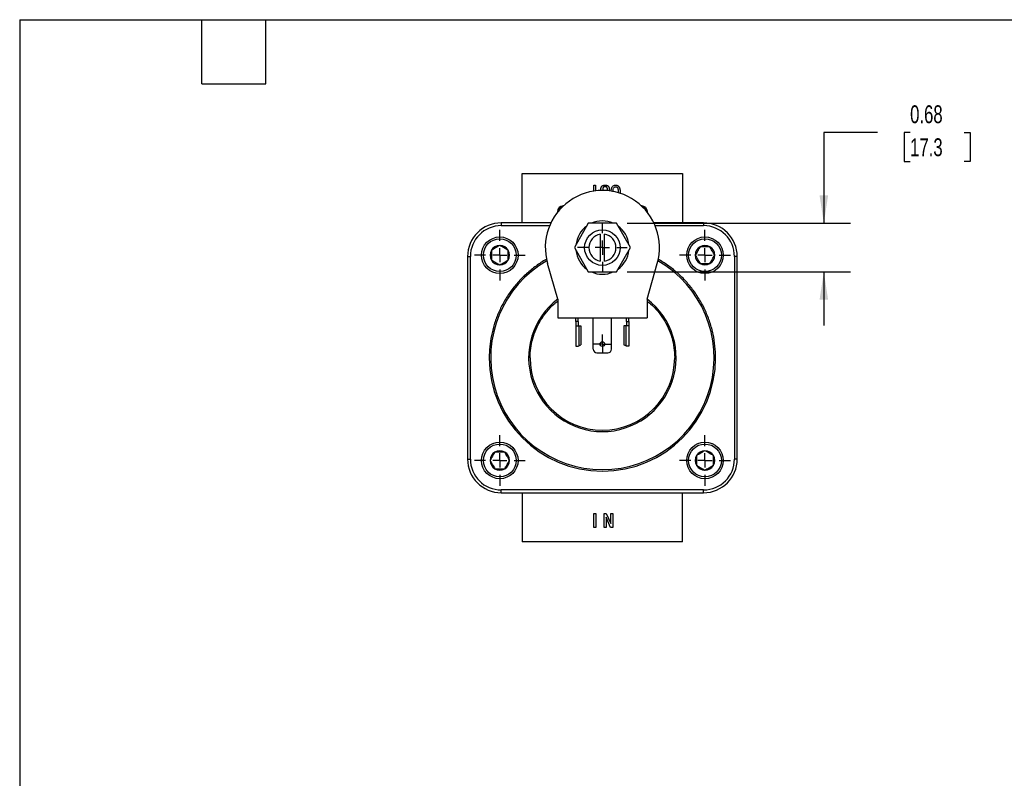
# Model space of a CAD drawing. Header units: inches. Extents: x 0.7 to 32.2, y 0.7 to 24.8.
# Tile 2 of 4: x 0.7 to 14.5, y 14.1 to 24.8. Entities that reach past the tile are written whole.
import ezdxf

# ---------------------------------------------------------------- set-up
doc = ezdxf.new("R2010")
doc.units = ezdxf.units.IN
doc.header["$LTSCALE"] = 3
doc.header["$MEASUREMENT"] = 0
doc.linetypes.add('SLD-Center', pattern=[0.75, 0.6, -0.05, 0.05, -0.05])
doc.linetypes.add('SLD-Solid', pattern=[0])
doc.layers.add('CENTER', color=40, linetype='SLD-Center')
doc.layers.add('DIMENSIONS', color=140, linetype='SLD-Solid', lineweight=25)
doc.layers.add('TEXT', color=140, linetype='SLD-Solid', lineweight=25)
doc.styles.add('SLDTEXTSTYLE0', font='TXT', dxfattribs={"width": 0.7})
doc.dimstyles.new('SLDDIMSTYLE4', dxfattribs={"dimtxt": 0.254883, "dimasz": 0.39, "dimexe": 0, "dimexo": 0.0625, "dimgap": 0.063721, "dimtad": 0, "dimtih": 1, "dimtoh": 1, "dimrnd": 1e-09, "dimdsep": 46, "dimtxsty": 'SLDTEXTSTYLE0', "dimsah": 1, "dimcen": 0.09, "dimadec": 0, "dimazin": 2, "dimtfac": 1, "dimtmove": 0, "dimatfit": 0, "dimfxl": 0, "dimfrac": 2, "dimtolj": 1, "dimtzin": 12, "dimarcsym": 0})

# ---------------------------------------------------------------- blocks, each defined once
blk = doc.blocks.new('_D_7')
at = {"layer": 'DIMENSIONS'}
for p, q in [((12.765, 23.172), (12.015, 23.172)), ((12.015, 23.172), (12.015, 21.9)), ((13.224, 23.172), (13.139, 23.172)), ((13.139, 23.172), (13.139, 22.767)), ((13.982, 23.172), (14.067, 23.172)), ((14.067, 23.172), (14.067, 22.767)), ((13.139, 22.767), (13.224, 22.767)), ((14.067, 22.767), (13.982, 22.767)), ((9.26, 21.9), (12.39, 21.9)), ((9.26, 21.219), (12.39, 21.219)), ((12.015, 21.219), (12.015, 20.469))]:
    blk.add_line(p, q, dxfattribs=at)
for points in [[(12.015, 21.9), (12.075, 22.29), (11.955, 22.29)], [(12.015, 21.219), (11.955, 20.829), (12.075, 20.829)]]:
    blk.add_solid(points, dxfattribs=at)
at = {"layer": 'DIMENSIONS', "char_height": 0.25, "attachment_point": 1, "style": 'SLDTEXTSTYLE0'}
for s, insert in [('0.68', (13.224, 23.551)), ('17.3', (13.224, 23.089))]:
    blk.add_mtext(s, dxfattribs=dict(at, insert=insert))
blk = doc.blocks.new('SW_CENTERMARKSYMBOL_3')
at = {"layer": 'CENTER', "color": 0}
for p, q in [((0, 0.2), (0, 0.356)), ((-0.2, 0), (-0.356, 0)), ((0, 0), (-0.1, 0)), ((0, 0), (0, 0.1)), ((0, 0), (0, -0.1)), ((0, 0), (0.1, 0)), ((0.2, 0), (0.356, 0)), ((0, -0.2), (0, -0.356))]:
    blk.add_line(p, q, dxfattribs=at)
blk = doc.blocks.new('SW_CENTERMARKSYMBOL_4')
at = {"layer": 'CENTER', "color": 0}
for p, q in [((0, 0.2), (0, 0.356)), ((-0.2, 0), (-0.356, 0)), ((0, 0), (-0.1, 0)), ((0, 0), (0, 0.1)), ((0, 0), (0, -0.1)), ((0, 0), (0.1, 0)), ((0.2, 0), (0.356, 0)), ((0, -0.2), (0, -0.356))]:
    blk.add_line(p, q, dxfattribs=at)
blk = doc.blocks.new('SW_CENTERMARKSYMBOL_5')
at = {"layer": 'CENTER', "color": 0}
for p, q in [((0, 0.2), (0, 0.356)), ((-0.2, 0), (-0.356, 0)), ((0, 0), (-0.1, 0)), ((0, 0), (0, 0.1)), ((0, 0), (0, -0.1)), ((0, 0), (0.1, 0)), ((0.2, 0), (0.356, 0)), ((0, -0.2), (0, -0.356))]:
    blk.add_line(p, q, dxfattribs=at)
blk = doc.blocks.new('SW_CENTERMARKSYMBOL_6')
at = {"layer": 'CENTER', "color": 0}
for p, q in [((0, 0.2), (0, 0.356)), ((-0.2, 0), (-0.356, 0)), ((0, 0), (-0.1, 0)), ((0, 0), (0, 0.1)), ((0, 0), (0, -0.1)), ((0, 0), (0.1, 0)), ((0.2, 0), (0.356, 0)), ((0, -0.2), (0, -0.356))]:
    blk.add_line(p, q, dxfattribs=at)
blk = doc.blocks.new('SW_CENTERMARKSYMBOL_7')
at = {"layer": 'CENTER', "color": 0}
for p, q in [((-0.1, 0), (-0.133, 0)), ((0, 0), (-0.1, 0)), ((0, 0.1), (0, 0.133)), ((0, 0), (0, 0.1)), ((0, 0), (0, -0.1)), ((0, 0), (0.1, 0)), ((0.1, 0), (0.133, 0)), ((0, -0.1), (0, -0.133))]:
    blk.add_line(p, q, dxfattribs=at)
blk = doc.blocks.new('SW_CENTERMARKSYMBOL_8')
at = {"layer": 'CENTER', "color": 0}
for p, q in [((0, 0.2), (0, 0.34935)), ((-0.2, 0), (-0.34935, 0)), ((0, 0), (-0.1, 0)), ((0, 0), (0, 0.1)), ((0, 0), (0, -0.1)), ((0, 0), (0.1, 0)), ((0.2, 0), (0.34935, 0)), ((0, -0.2), (0, -0.34935))]:
    blk.add_line(p, q, dxfattribs=at)

msp = doc.modelspace()

# ---------------------------------------------------------------- linework, layer by layer
for p, q in [((7.791, 21.906), (7.791, 22.595)), ((7.791, 22.595), (10.035, 22.595)), ((10.035, 22.595), (10.035, 21.906)), ((8.791, 22.35), (8.791, 22.432)), ((8.791, 22.432), (8.817, 22.432)), ((8.817, 22.432), (8.817, 22.353)), ((8.891, 22.359), (8.891, 22.374)), ((8.917, 22.374), (8.917, 22.359)), ((8.984, 22.356), (8.984, 22.374)), ((9.01, 22.374), (9.01, 22.353)), ((9.135, 22.333), (9.135, 22.326)), ((9.162, 22.333), (9.162, 22.319)), ((8.365, 22.142), (8.362, 22.142)), ((9.464, 22.142), (9.461, 22.142)), ((8.283, 22.064), (8.283, 22.052)), ((9.543, 22.052), (9.543, 22.064)), ((7.496, 21.906), (7.496, 21.867)), ((8.192, 21.906), (7.496, 21.906)), ((7.496, 21.867), (8.175, 21.867)), ((8.716, 21.9), (8.52, 21.559)), ((9.11, 21.9), (8.716, 21.9)), ((9.306, 21.559), (9.11, 21.9)), ((10.33, 21.906), (9.634, 21.906)), ((9.651, 21.867), (10.33, 21.867)), ((10.33, 21.906), (10.33, 21.867)), ((8.883, 21.747), (8.883, 21.371)), ((8.943, 21.371), (8.943, 21.747)), ((8.52, 21.559), (8.716, 21.219)), ((9.11, 21.219), (9.306, 21.559)), ((7.023, 21.434), (7.063, 21.434)), ((7.023, 21.434), (7.023, 18.599)), ((7.063, 18.599), (7.063, 21.434)), ((10.763, 21.434), (10.763, 18.599)), ((10.803, 21.434), (10.763, 21.434)), ((10.803, 18.599), (10.803, 21.434)), ((8.288, 20.837), (8.144, 21.338)), ((9.538, 20.837), (9.682, 21.338)), ((8.716, 21.219), (9.11, 21.219)), ((8.288, 20.837), (8.288, 20.577)), ((9.538, 20.837), (9.538, 20.577)), ((8.288, 20.577), (9.538, 20.577)), ((8.542, 20.523), (8.542, 20.577)), ((8.574, 20.523), (8.574, 20.577)), ((8.786, 20.136), (8.786, 20.577)), ((9.039, 20.136), (9.039, 20.577)), ((9.252, 20.523), (9.252, 20.577)), ((9.284, 20.523), (9.284, 20.577)), ((8.574, 20.523), (8.542, 20.523)), ((8.542, 20.523), (8.542, 20.463)), ((8.542, 20.463), (8.583, 20.463)), ((8.542, 20.463), (8.542, 20.177)), ((8.574, 20.523), (8.574, 20.463)), ((8.583, 20.463), (8.583, 20.185)), ((8.583, 20.463), (8.613, 20.463)), ((8.613, 20.463), (8.613, 20.2)), ((9.213, 20.463), (9.213, 20.2)), ((9.243, 20.463), (9.213, 20.463)), ((9.243, 20.463), (9.243, 20.185)), ((9.284, 20.463), (9.243, 20.463)), ((9.252, 20.523), (9.284, 20.523)), ((9.252, 20.523), (9.252, 20.463)), ((9.284, 20.523), (9.284, 20.463)), ((9.284, 20.463), (9.284, 20.177)), ((8.542, 20.177), (8.568, 20.177)), ((8.583, 20.185), (8.613, 20.2)), ((9.243, 20.185), (9.213, 20.2)), ((9.284, 20.177), (9.258, 20.177)), ((8.836, 20.086), (8.989, 20.086)), ((7.023, 18.599), (7.063, 18.599)), ((10.803, 18.599), (10.763, 18.599)), ((10.33, 18.166), (7.496, 18.166)), ((7.496, 18.127), (7.496, 18.166)), ((7.496, 18.127), (10.33, 18.127)), ((7.791, 18.127), (7.791, 17.438)), ((10.035, 17.438), (10.035, 18.127)), ((10.33, 18.127), (10.33, 18.166)), ((8.793, 17.64), (8.793, 17.837)), ((8.793, 17.837), (8.819, 17.837)), ((8.819, 17.837), (8.819, 17.64)), ((8.937, 17.64), (8.937, 17.837)), ((8.937, 17.837), (8.966, 17.837)), ((8.966, 17.837), (9.029, 17.694)), ((9.031, 17.694), (9.031, 17.837)), ((9.031, 17.837), (9.057, 17.837)), ((9.057, 17.837), (9.057, 17.64)), ((8.965, 17.783), (8.964, 17.783)), ((8.964, 17.783), (8.964, 17.64)), ((9.028, 17.64), (8.965, 17.783)), ((9.029, 17.694), (9.031, 17.694)), ((8.819, 17.64), (8.793, 17.64)), ((8.964, 17.64), (8.937, 17.64)), ((9.057, 17.64), (9.028, 17.64)), ((10.035, 17.438), (7.791, 17.438))]:
    msp.add_line(p, q)
for centre, radius in [((8.913, 21.559), 0.249), ((7.476, 21.453), 0.256), ((7.476, 21.453), 0.23), ((10.35, 21.453), 0.256), ((10.35, 21.453), 0.23), ((8.913, 20.209), 0.033), ((7.476, 18.579), 0.256), ((7.476, 18.579), 0.23), ((10.35, 18.579), 0.256), ((10.35, 18.579), 0.23)]:
    msp.add_circle(centre, radius)
for centre, radius, start, end in [((8.913, 21.559), 0.8, 343.9779, 196.0221), ((8.362, 22.064), 0.0787, 90, 180), ((8.401, 22.024), 0.118, 112.4788, 162.9922), ((9.464, 22.064), 0.0787, 0, 90), ((9.425, 22.024), 0.118, 17.0078, 67.5212), ((8.913, 21.559), 0.373, 65.9048, 114.0952), ((7.496, 21.434), 0.472, 90, 180), ((7.496, 21.434), 0.433, 90, 180), ((8.913, 21.559), 0.373, 125.9048, 174.0952), ((8.913, 21.559), 0.373, 5.9048, 54.0952), ((10.33, 21.434), 0.472, 0, 90), ((10.33, 21.434), 0.433, 0, 90), ((8.913, 21.559), 0.19, 99.0847, 260.9153), ((8.913, 21.559), 0.19, 279.0847, 80.9153), ((7.476, 21.453), 0.136, 150, 210), ((7.476, 21.453), 0.136, 90, 150), ((7.476, 21.453), 0.136, 30, 90), ((7.476, 21.453), 0.136, 330, 30), ((8.913, 21.559), 0.373, 185.9048, 234.0952), ((8.913, 21.559), 0.373, 305.9048, 354.0952), ((10.35, 21.453), 0.136, 120, 180), ((10.35, 21.453), 0.136, 60, 120), ((10.35, 21.453), 0.136, 0, 60), ((7.476, 21.453), 0.136, 210, 270), ((7.476, 21.453), 0.136, 270, 330), ((10.35, 21.453), 0.136, 180, 240), ((10.35, 21.453), 0.136, 300, 0), ((8.913, 20.016), 1.565, 119.819, 60.181), ((10.35, 21.453), 0.136, 240, 300), ((8.913, 21.559), 0.373, 245.9048, 294.0952), ((8.913, 20.016), 1.033, 127.2589, 52.7411), ((8.913, 20.016), 1.586, 180, 0), ((8.913, 20.016), 1.013, 180, 0), ((8.836, 20.136), 0.05, 180, 270), ((8.989, 20.136), 0.05, 270, 0), ((7.476, 18.579), 0.136, 120, 180), ((7.476, 18.579), 0.136, 60, 120), ((7.476, 18.579), 0.136, 360, 60), ((10.35, 18.579), 0.136, 150, 210), ((10.35, 18.579), 0.136, 90, 150), ((10.35, 18.579), 0.136, 30, 90), ((10.35, 18.579), 0.136, 330, 30), ((7.496, 18.599), 0.472, 180, 270), ((7.496, 18.599), 0.433, 180, 270), ((7.476, 18.579), 0.136, 180, 240), ((7.476, 18.579), 0.136, 300, 360), ((10.35, 18.579), 0.136, 210, 270), ((10.33, 18.599), 0.433, 270, 0), ((10.33, 18.599), 0.472, 270, 0), ((10.35, 18.579), 0.136, 270, 330), ((7.476, 18.579), 0.136, 240, 300)]:
    msp.add_arc(centre, radius, start, end)
for points, knots in [([(8.891, 22.374), (8.891, 22.377), (8.891, 22.381), (8.891, 22.387), (8.893, 22.393), (8.894, 22.399), (8.896, 22.404), (8.899, 22.409), (8.902, 22.414), (8.905, 22.418), (8.909, 22.422), (8.913, 22.425), (8.918, 22.428), (8.924, 22.43), (8.93, 22.432), (8.936, 22.433), (8.943, 22.434), (8.948, 22.434), (8.951, 22.434)], [0, 0, 0, 0, 0.000169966, 0.000331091, 0.000485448, 0.000633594, 0.000776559, 0.000915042, 0.001051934, 0.001188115, 0.001324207, 0.001461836, 0.001603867, 0.001752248, 0.001908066, 0.002074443, 0.002251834, 0.002441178, 0.002441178, 0.002441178, 0.002441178]), ([(8.951, 22.412), (8.949, 22.412), (8.947, 22.412), (8.943, 22.412), (8.94, 22.411), (8.937, 22.41), (8.934, 22.409), (8.931, 22.407), (8.929, 22.405), (8.926, 22.403), (8.924, 22.401), (8.922, 22.398), (8.921, 22.395), (8.919, 22.391), (8.918, 22.387), (8.918, 22.383), (8.917, 22.379), (8.917, 22.376), (8.917, 22.374)], [0, 0, 0, 0, 0.000092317, 0.000179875, 0.00026447, 0.000346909, 0.000427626, 0.000507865, 0.000587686, 0.000668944, 0.0007518, 0.000836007, 0.000923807, 0.001016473, 0.001114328, 0.00121892, 0.001329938, 0.001449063, 0.001449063, 0.001449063, 0.001449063]), ([(8.951, 22.434), (8.953, 22.434), (8.958, 22.434), (8.965, 22.433), (8.971, 22.432), (8.977, 22.43), (8.983, 22.428), (8.988, 22.425), (8.992, 22.422), (8.996, 22.418), (8.999, 22.414), (9.002, 22.409), (9.005, 22.404), (9.007, 22.399), (9.009, 22.393), (9.01, 22.387), (9.01, 22.381), (9.01, 22.377), (9.01, 22.374)], [0, 0, 0, 0, 0.000189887, 0.000367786, 0.000534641, 0.000690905, 0.000840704, 0.000983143, 0.0011203, 0.001257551, 0.001394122, 0.001530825, 0.001669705, 0.00181308, 0.001961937, 0.002116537, 0.002278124, 0.002448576, 0.002448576, 0.002448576, 0.002448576]), ([(8.984, 22.374), (8.984, 22.376), (8.984, 22.379), (8.983, 22.383), (8.983, 22.387), (8.982, 22.391), (8.98, 22.395), (8.979, 22.398), (8.977, 22.401), (8.975, 22.403), (8.972, 22.405), (8.97, 22.407), (8.967, 22.409), (8.964, 22.41), (8.961, 22.411), (8.958, 22.412), (8.954, 22.412), (8.952, 22.412), (8.951, 22.412)], [0, 0, 0, 0, 0.000119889, 0.000231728, 0.000336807, 0.00043529, 0.000528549, 0.000617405, 0.000701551, 0.000784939, 0.000866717, 0.00094705, 0.001027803, 0.001109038, 0.001192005, 0.001277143, 0.001365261, 0.00145817, 0.00145817, 0.00145817, 0.00145817]), ([(9.035, 22.349), (9.036, 22.355), (9.036, 22.372), (9.042, 22.395), (9.053, 22.414), (9.065, 22.426), (9.081, 22.433), (9.092, 22.434), (9.098, 22.434)], [0, 0, 0, 0, 0.151843, 0.434569, 0.57601, 0.717348, 0.858557, 1, 1, 1, 1]), ([(9.063, 22.342), (9.063, 22.347), (9.063, 22.36), (9.065, 22.381), (9.073, 22.4), (9.086, 22.411), (9.094, 22.412), (9.098, 22.412)], [0, 0, 0, 0, 0.168171, 0.446932, 0.722795, 0.861594, 1, 1, 1, 1]), ([(9.098, 22.434), (9.1, 22.434), (9.105, 22.434), (9.112, 22.433), (9.119, 22.431), (9.125, 22.428), (9.13, 22.425), (9.136, 22.421), (9.141, 22.416), (9.145, 22.411), (9.149, 22.404), (9.153, 22.397), (9.156, 22.388), (9.158, 22.379), (9.16, 22.369), (9.161, 22.358), (9.162, 22.346), (9.162, 22.337), (9.162, 22.333)], [0, 0, 0, 0, 0.000185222, 0.000361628, 0.000533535, 0.000701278, 0.000868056, 0.001038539, 0.001212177, 0.001393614, 0.001584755, 0.001790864, 0.002013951, 0.002256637, 0.002519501, 0.002803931, 0.003111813, 0.003442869, 0.003442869, 0.003442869, 0.003442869]), ([(9.098, 22.412), (9.099, 22.412), (9.102, 22.412), (9.105, 22.411), (9.109, 22.41), (9.112, 22.408), (9.115, 22.406), (9.118, 22.404), (9.121, 22.4), (9.124, 22.397), (9.127, 22.392), (9.129, 22.387), (9.131, 22.38), (9.132, 22.373), (9.133, 22.364), (9.134, 22.355), (9.135, 22.344), (9.135, 22.337), (9.135, 22.333)], [0, 0, 0, 0, 0.000093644, 0.000186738, 0.000278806, 0.000373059, 0.000472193, 0.000575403, 0.000684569, 0.000802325, 0.000931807, 0.001080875, 0.00125172, 0.001445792, 0.001665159, 0.001908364, 0.002178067, 0.00247247, 0.00247247, 0.00247247, 0.00247247]), ([(7.476, 21.59), (7.467, 21.584), (7.457, 21.579), (7.443, 21.571), (7.438, 21.568), (7.428, 21.562), (7.422, 21.559), (7.407, 21.55), (7.397, 21.544), (7.377, 21.532), (7.367, 21.527), (7.358, 21.522)], [0, 0, 0, 0, 0.25, 0.25, 0.375, 0.375, 0.5, 0.5, 0.75, 0.75, 1, 1, 1, 1]), ([(7.358, 21.522), (7.358, 21.511), (7.358, 21.5), (7.358, 21.483), (7.358, 21.477), (7.358, 21.466), (7.358, 21.46), (7.358, 21.442), (7.358, 21.43), (7.358, 21.407), (7.358, 21.396), (7.358, 21.385)], [0, 0, 0, 0, 0.25, 0.25, 0.375, 0.375, 0.5, 0.5, 0.75, 0.75, 1, 1, 1, 1]), ([(7.594, 21.522), (7.585, 21.527), (7.575, 21.532), (7.561, 21.541), (7.556, 21.544), (7.546, 21.55), (7.54, 21.553), (7.525, 21.561), (7.515, 21.567), (7.495, 21.579), (7.485, 21.584), (7.476, 21.59)], [0, 0, 0, 0, 0.25, 0.25, 0.375, 0.375, 0.5, 0.5, 0.75, 0.75, 1, 1, 1, 1]), ([(7.594, 21.385), (7.594, 21.396), (7.594, 21.407), (7.594, 21.424), (7.594, 21.429), (7.594, 21.441), (7.594, 21.447), (7.594, 21.465), (7.594, 21.477), (7.594, 21.5), (7.594, 21.511), (7.594, 21.522)], [0, 0, 0, 0, 0.25, 0.25, 0.375, 0.375, 0.5, 0.5, 0.75, 0.75, 1, 1, 1, 1]), ([(10.282, 21.571), (10.276, 21.562), (10.271, 21.553), (10.263, 21.538), (10.26, 21.533), (10.254, 21.523), (10.251, 21.518), (10.242, 21.502), (10.236, 21.492), (10.225, 21.472), (10.219, 21.463), (10.214, 21.453)], [0, 0, 0, 0, 0.25, 0.25, 0.375, 0.375, 0.5, 0.5, 0.75, 0.75, 1, 1, 1, 1]), ([(10.418, 21.571), (10.408, 21.571), (10.397, 21.571), (10.38, 21.571), (10.374, 21.571), (10.362, 21.571), (10.356, 21.571), (10.338, 21.571), (10.327, 21.571), (10.304, 21.571), (10.293, 21.571), (10.282, 21.571)], [0, 0, 0, 0, 0.25, 0.25, 0.375, 0.375, 0.5, 0.5, 0.75, 0.75, 1, 1, 1, 1]), ([(10.486, 21.453), (10.481, 21.463), (10.476, 21.472), (10.467, 21.487), (10.464, 21.492), (10.458, 21.502), (10.455, 21.507), (10.446, 21.523), (10.441, 21.533), (10.429, 21.553), (10.424, 21.562), (10.418, 21.571)], [0, 0, 0, 0, 0.25, 0.25, 0.375, 0.375, 0.5, 0.5, 0.75, 0.75, 1, 1, 1, 1]), ([(8.131, 21.395), (8.129, 21.394), (8.077, 21.368), (7.982, 21.302), (7.848, 21.196), (7.725, 21.072), (7.616, 20.935), (7.525, 20.789), (7.451, 20.638), (7.395, 20.484), (7.356, 20.328), (7.332, 20.172), (7.329, 20.068), (7.327, 20.016)], [0, 0, 0, 0, 0.003971, 0.104397, 0.206837, 0.31074, 0.415504, 0.520498, 0.619132, 0.716874, 0.813227, 0.907736, 1, 1, 1, 1]), ([(7.358, 21.385), (7.367, 21.38), (7.377, 21.374), (7.391, 21.366), (7.396, 21.363), (7.406, 21.357), (7.412, 21.354), (7.427, 21.345), (7.437, 21.339), (7.457, 21.328), (7.467, 21.322), (7.476, 21.317)], [0, 0, 0, 0, 0.25, 0.25, 0.375, 0.375, 0.5, 0.5, 0.75, 0.75, 1, 1, 1, 1]), ([(7.476, 21.317), (7.485, 21.322), (7.495, 21.328), (7.509, 21.336), (7.514, 21.339), (7.524, 21.345), (7.53, 21.348), (7.545, 21.357), (7.555, 21.363), (7.575, 21.374), (7.585, 21.38), (7.594, 21.385)], [0, 0, 0, 0, 0.25, 0.25, 0.375, 0.375, 0.5, 0.5, 0.75, 0.75, 1, 1, 1, 1]), ([(10.499, 20.016), (10.497, 20.071), (10.494, 20.182), (10.467, 20.347), (10.422, 20.513), (10.359, 20.675), (10.278, 20.83), (10.182, 20.973), (10.073, 21.101), (9.956, 21.215), (9.829, 21.315), (9.738, 21.37), (9.693, 21.397)], [0, 0, 0, 0, 0.09779, 0.198076, 0.300373, 0.404131, 0.50875, 0.613597, 0.712093, 0.809698, 0.905917, 1, 1, 1, 1]), ([(10.214, 21.453), (10.219, 21.444), (10.224, 21.435), (10.233, 21.42), (10.236, 21.415), (10.242, 21.405), (10.245, 21.4), (10.254, 21.384), (10.259, 21.374), (10.271, 21.354), (10.276, 21.345), (10.282, 21.335)], [0, 0, 0, 0, 0.25, 0.25, 0.375, 0.375, 0.5, 0.5, 0.75, 0.75, 1, 1, 1, 1]), ([(10.418, 21.335), (10.424, 21.345), (10.429, 21.354), (10.437, 21.369), (10.44, 21.374), (10.446, 21.384), (10.449, 21.389), (10.458, 21.404), (10.464, 21.415), (10.476, 21.435), (10.481, 21.444), (10.486, 21.453)], [0, 0, 0, 0, 0.25, 0.25, 0.375, 0.375, 0.5, 0.5, 0.75, 0.75, 1, 1, 1, 1]), ([(10.282, 21.335), (10.292, 21.335), (10.303, 21.335), (10.32, 21.335), (10.326, 21.335), (10.338, 21.335), (10.344, 21.335), (10.362, 21.335), (10.373, 21.335), (10.396, 21.335), (10.407, 21.335), (10.418, 21.335)], [0, 0, 0, 0, 0.25, 0.25, 0.375, 0.375, 0.5, 0.5, 0.75, 0.75, 1, 1, 1, 1]), ([(7.9, 20.016), (7.902, 20.061), (7.906, 20.152), (7.934, 20.287), (7.98, 20.419), (8.046, 20.546), (8.13, 20.663), (8.212, 20.753), (8.269, 20.796), (8.288, 20.81)], [0, 0, 0, 0, 0.14719, 0.297955, 0.450993, 0.604873, 0.765365, 0.923509, 1, 1, 1, 1]), ([(9.538, 20.81), (9.555, 20.797), (9.609, 20.757), (9.687, 20.673), (9.77, 20.561), (9.838, 20.436), (9.888, 20.3), (9.92, 20.159), (9.924, 20.063), (9.926, 20.016)], [0, 0, 0, 0, 0.069576, 0.220312, 0.373319, 0.52717, 0.68763, 0.845744, 1, 1, 1, 1]), ([(7.408, 18.697), (7.402, 18.688), (7.397, 18.679), (7.389, 18.664), (7.386, 18.659), (7.38, 18.649), (7.377, 18.644), (7.368, 18.628), (7.362, 18.618), (7.35, 18.598), (7.345, 18.589), (7.34, 18.579)], [0, 0, 0, 0, 0.25, 0.25, 0.375, 0.375, 0.5, 0.5, 0.75, 0.75, 1, 1, 1, 1]), ([(7.544, 18.697), (7.534, 18.697), (7.523, 18.697), (7.506, 18.697), (7.5, 18.697), (7.488, 18.697), (7.482, 18.697), (7.464, 18.697), (7.453, 18.697), (7.43, 18.697), (7.419, 18.697), (7.408, 18.697)], [0, 0, 0, 0, 0.25, 0.25, 0.375, 0.375, 0.5, 0.5, 0.75, 0.75, 1, 1, 1, 1]), ([(7.612, 18.579), (7.607, 18.589), (7.602, 18.598), (7.593, 18.613), (7.59, 18.618), (7.584, 18.628), (7.581, 18.633), (7.572, 18.649), (7.567, 18.659), (7.555, 18.679), (7.55, 18.688), (7.544, 18.697)], [0, 0, 0, 0, 0.25, 0.25, 0.375, 0.375, 0.5, 0.5, 0.75, 0.75, 1, 1, 1, 1]), ([(10.35, 18.716), (10.341, 18.71), (10.331, 18.705), (10.317, 18.697), (10.312, 18.694), (10.302, 18.688), (10.296, 18.685), (10.281, 18.676), (10.271, 18.67), (10.251, 18.658), (10.241, 18.653), (10.232, 18.648)], [0, 0, 0, 0, 0.25, 0.25, 0.375, 0.375, 0.5, 0.5, 0.75, 0.75, 1, 1, 1, 1]), ([(10.232, 18.648), (10.232, 18.637), (10.232, 18.626), (10.232, 18.609), (10.232, 18.603), (10.232, 18.592), (10.232, 18.586), (10.232, 18.568), (10.232, 18.556), (10.232, 18.533), (10.232, 18.522), (10.232, 18.511)], [0, 0, 0, 0, 0.25, 0.25, 0.375, 0.375, 0.5, 0.5, 0.75, 0.75, 1, 1, 1, 1]), ([(10.468, 18.648), (10.459, 18.653), (10.449, 18.658), (10.435, 18.667), (10.43, 18.67), (10.42, 18.676), (10.414, 18.679), (10.399, 18.687), (10.389, 18.693), (10.369, 18.705), (10.359, 18.71), (10.35, 18.716)], [0, 0, 0, 0, 0.25, 0.25, 0.375, 0.375, 0.5, 0.5, 0.75, 0.75, 1, 1, 1, 1]), ([(10.468, 18.511), (10.468, 18.522), (10.468, 18.533), (10.468, 18.55), (10.468, 18.555), (10.468, 18.567), (10.468, 18.573), (10.468, 18.591), (10.468, 18.603), (10.468, 18.626), (10.468, 18.637), (10.468, 18.648)], [0, 0, 0, 0, 0.25, 0.25, 0.375, 0.375, 0.5, 0.5, 0.75, 0.75, 1, 1, 1, 1]), ([(7.34, 18.579), (7.345, 18.57), (7.35, 18.561), (7.359, 18.546), (7.362, 18.541), (7.368, 18.531), (7.371, 18.526), (7.38, 18.51), (7.385, 18.5), (7.397, 18.48), (7.402, 18.471), (7.408, 18.461)], [0, 0, 0, 0, 0.25, 0.25, 0.375, 0.375, 0.5, 0.5, 0.75, 0.75, 1, 1, 1, 1]), ([(7.544, 18.461), (7.55, 18.47), (7.555, 18.48), (7.563, 18.495), (7.566, 18.5), (7.572, 18.51), (7.575, 18.515), (7.584, 18.53), (7.59, 18.541), (7.601, 18.561), (7.607, 18.57), (7.612, 18.579)], [0, 0, 0, 0, 0.25, 0.25, 0.375, 0.375, 0.5, 0.5, 0.75, 0.75, 1, 1, 1, 1]), ([(10.232, 18.511), (10.241, 18.506), (10.251, 18.5), (10.265, 18.492), (10.27, 18.489), (10.28, 18.483), (10.286, 18.48), (10.301, 18.471), (10.311, 18.465), (10.331, 18.454), (10.341, 18.448), (10.35, 18.443)], [0, 0, 0, 0, 0.25, 0.25, 0.375, 0.375, 0.5, 0.5, 0.75, 0.75, 1, 1, 1, 1]), ([(10.35, 18.443), (10.359, 18.448), (10.369, 18.454), (10.383, 18.462), (10.388, 18.465), (10.398, 18.471), (10.404, 18.474), (10.419, 18.483), (10.429, 18.489), (10.449, 18.5), (10.459, 18.506), (10.468, 18.511)], [0, 0, 0, 0, 0.25, 0.25, 0.375, 0.375, 0.5, 0.5, 0.75, 0.75, 1, 1, 1, 1]), ([(7.408, 18.461), (7.418, 18.461), (7.429, 18.461), (7.446, 18.461), (7.452, 18.461), (7.464, 18.461), (7.47, 18.461), (7.488, 18.461), (7.499, 18.461), (7.522, 18.461), (7.533, 18.461), (7.544, 18.461)], [0, 0, 0, 0, 0.25, 0.25, 0.375, 0.375, 0.5, 0.5, 0.75, 0.75, 1, 1, 1, 1])]:
    msp.add_open_spline(points, degree=3, knots=knots)
for points in [[(8.568, 20.177), (8.573, 20.18), (8.578, 20.182), (8.583, 20.185)], [(9.258, 20.177), (9.253, 20.18), (9.248, 20.182), (9.243, 20.185)]]:
    msp.add_open_spline(points, degree=3)
at = {"layer": 'TEXT'}
for p, q in [((0.75, 24.75), (32.25, 24.75)), ((0.75, 24.75), (0.75, 0.75)), ((3.3, 23.85), (3.3, 24.75)), ((4.2, 23.85), (4.2, 24.75)), ((3.3, 23.85), (4.2, 23.85))]:
    msp.add_line(p, q, dxfattribs=at)

# ---------------------------------------------------------------- block references
at = {"layer": 'CENTER'}
for name, p in [('SW_CENTERMARKSYMBOL_4', (7.476, 21.453)), ('SW_CENTERMARKSYMBOL_8', (8.913, 21.559)), ('SW_CENTERMARKSYMBOL_5', (10.35, 21.453)), ('SW_CENTERMARKSYMBOL_7', (8.913, 20.209)), ('SW_CENTERMARKSYMBOL_3', (7.476, 18.579)), ('SW_CENTERMARKSYMBOL_6', (10.35, 18.579))]:
    msp.add_blockref(name, p, dxfattribs=at)

# ---------------------------------------------------------------- dimensions: what is measured, and where the dimension line sits
at = {"layer": 'DIMENSIONS'}
dim = msp.add_linear_dim(base=(12.015, 21.219), p1=(9.11, 21.9), p2=(9.11, 21.219), angle=90, dimstyle='SLDDIMSTYLE4', dxfattribs=at)
dim.commit()
dim.dimension.update_dxf_attribs({"geometry": '_D_7', "text_midpoint": (12.015, 23.172), "dimtype": 160})

doc.saveas('drawing.dxf')
